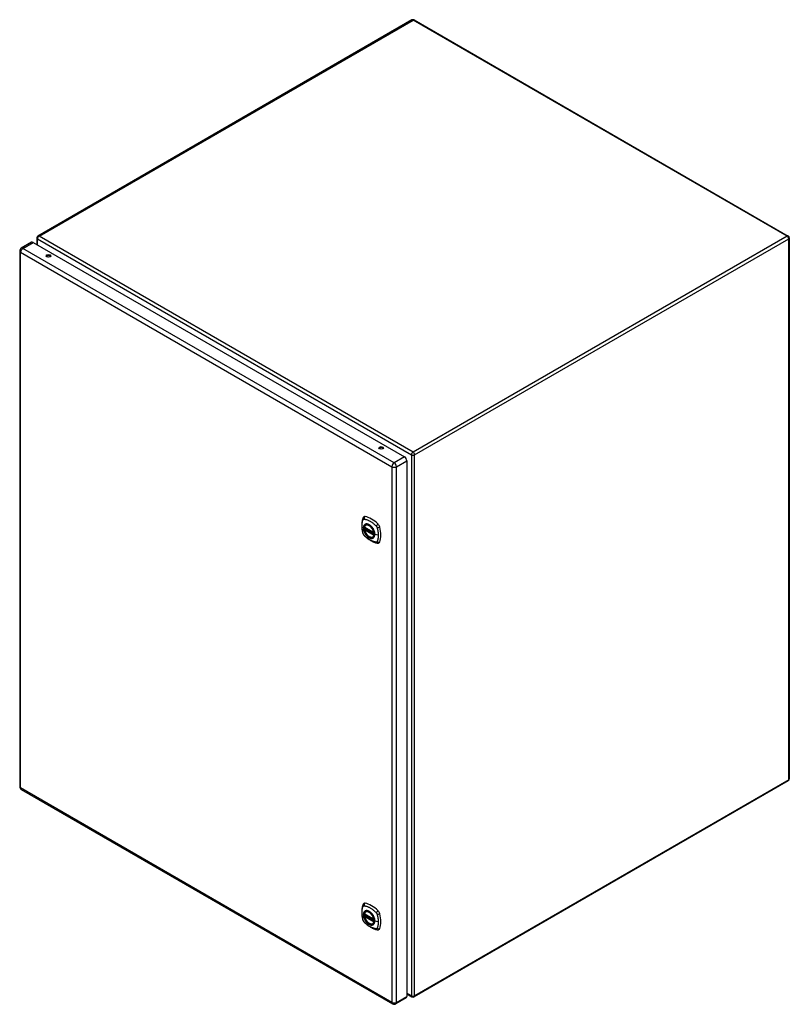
# Model space of a CAD drawing. Header units: inches. Extents: x 179 to 213.6, y 62.1 to 106.4.
import ezdxf

# ---------------------------------------------------------------- set-up
doc = ezdxf.new("R2010")
doc.units = ezdxf.units.IN
doc.header["$MEASUREMENT"] = 0
doc.layers.add('Visible Edges(ANSI)', color=7, linetype='Continuous', lineweight=25)
doc.layers.add('Visible Tangent Edges(ANSI)', color=7, linetype='Continuous', lineweight=25)

msp = doc.modelspace()

# ---------------------------------------------------------------- linework, layer by layer
at = {"layer": 'Visible Edges(ANSI)'}
for p, q in [((196.67, 106.35), (179.839, 96.633)), ((196.769, 106.35), (213.599, 96.633)), ((179.554, 96.352), (179.092, 96.085)), ((179.627, 96.345), (196.333, 86.699)), ((179.79, 96.547), (179.79, 96.251)), ((213.649, 96.547), (213.649, 72.214)), ((179.019, 95.959), (179.019, 71.863)), ((196.436, 86.521), (196.436, 62.425)), ((194.542, 83.529), (194.956, 83.29)), ((194.542, 83.433), (194.556, 83.441)), ((194.562, 83.453), (194.561, 83.456)), ((194.567, 83.467), (194.608, 83.491)), ((194.598, 83.633), (194.609, 83.639)), ((194.911, 83.091), (194.922, 83.097)), ((213.599, 72.128), (196.769, 62.411)), ((179.092, 71.736), (195.798, 62.091)), ((194.542, 66.135), (194.956, 65.896)), ((194.542, 66.04), (194.556, 66.048)), ((194.562, 66.059), (194.561, 66.062)), ((194.567, 66.074), (194.608, 66.097)), ((194.598, 66.239), (194.609, 66.245)), ((194.911, 65.697), (194.922, 65.703)), ((196.436, 62.546), (196.67, 62.411)), ((196.406, 62.358), (195.944, 62.091))]:
    msp.add_line(p, q, dxfattribs=at)
at = {"layer": 'Visible Edges(ANSI)', "flags": 128}
for points in [[(194.465, 83.942), (194.457, 83.921), (194.451, 83.901), (194.445, 83.883), (194.441, 83.864), (194.436, 83.845), (194.432, 83.826), (194.425, 83.786), (194.419, 83.745), (194.415, 83.704), (194.413, 83.661), (194.412, 83.619), (194.413, 83.575), (194.415, 83.531), (194.419, 83.487), (194.424, 83.442), (194.431, 83.396), (194.44, 83.351), (194.45, 83.305), (194.455, 83.282), (194.458, 83.27), (194.462, 83.257)], [(194.503, 83.998), (194.49, 83.985), (194.479, 83.971), (194.471, 83.956), (194.465, 83.942)], [(194.536, 83.542), (194.541, 83.557), (194.546, 83.571), (194.552, 83.584), (194.559, 83.596), (194.568, 83.607), (194.577, 83.617), (194.587, 83.625), (194.598, 83.633)], [(194.911, 83.091), (194.9, 83.085), (194.888, 83.08), (194.875, 83.077), (194.862, 83.075), (194.848, 83.075), (194.834, 83.076), (194.82, 83.078), (194.806, 83.081), (194.791, 83.086), (194.776, 83.092), (194.762, 83.099), (194.747, 83.107), (194.732, 83.116), (194.718, 83.126), (194.704, 83.137), (194.689, 83.149), (194.676, 83.162), (194.662, 83.176), (194.649, 83.191), (194.636, 83.206), (194.624, 83.222), (194.613, 83.239), (194.602, 83.256), (194.591, 83.274), (194.582, 83.292), (194.573, 83.31), (194.565, 83.328), (194.557, 83.347), (194.551, 83.365), (194.545, 83.384), (194.54, 83.403), (194.536, 83.421)], [(194.556, 83.441), (194.558, 83.443), (194.561, 83.447), (194.562, 83.45), (194.562, 83.453)], [(194.851, 83.553), (194.87, 83.53), (194.888, 83.507), (194.904, 83.482), (194.92, 83.457), (194.934, 83.431), (194.947, 83.404), (194.959, 83.377), (194.969, 83.349)], [(194.462, 83.257), (194.466, 83.243), (194.471, 83.23), (194.477, 83.217), (194.484, 83.205), (194.491, 83.193), (194.499, 83.182), (194.508, 83.171), (194.517, 83.16)], [(194.517, 83.16), (194.527, 83.15), (194.536, 83.141), (194.554, 83.125), (194.588, 83.094), (194.623, 83.064), (194.659, 83.035), (194.695, 83.008), (194.732, 82.983), (194.769, 82.959), (194.806, 82.936), (194.843, 82.915), (194.881, 82.896), (194.919, 82.879), (194.957, 82.864), (194.996, 82.85), (195.034, 82.838), (195.072, 82.828), (195.091, 82.824), (195.101, 82.822), (195.113, 82.82)], [(195.113, 82.82), (195.128, 82.819), (195.145, 82.818), (195.162, 82.821), (195.18, 82.825)], [(194.465, 66.548), (194.457, 66.527), (194.451, 66.507), (194.445, 66.489), (194.441, 66.47), (194.436, 66.452), (194.432, 66.432), (194.425, 66.392), (194.419, 66.351), (194.415, 66.31), (194.413, 66.268), (194.412, 66.225), (194.413, 66.181), (194.415, 66.137), (194.419, 66.093), (194.424, 66.048), (194.431, 66.003), (194.44, 65.957), (194.45, 65.911), (194.455, 65.888), (194.458, 65.877), (194.462, 65.863)], [(194.503, 66.605), (194.49, 66.591), (194.479, 66.577), (194.471, 66.563), (194.465, 66.548)], [(194.536, 66.148), (194.541, 66.163), (194.546, 66.177), (194.552, 66.19), (194.559, 66.202), (194.568, 66.213), (194.577, 66.223), (194.587, 66.232), (194.598, 66.239)], [(194.911, 65.697), (194.9, 65.691), (194.888, 65.687), (194.875, 65.683), (194.862, 65.682), (194.848, 65.681), (194.834, 65.682), (194.82, 65.684), (194.806, 65.687), (194.791, 65.692), (194.776, 65.698), (194.762, 65.705), (194.747, 65.713), (194.732, 65.722), (194.718, 65.732), (194.704, 65.743), (194.689, 65.756), (194.676, 65.769), (194.662, 65.782), (194.649, 65.797), (194.636, 65.813), (194.624, 65.829), (194.613, 65.845), (194.602, 65.862), (194.591, 65.88), (194.582, 65.898), (194.573, 65.916), (194.565, 65.934), (194.557, 65.953), (194.551, 65.972), (194.545, 65.99), (194.54, 66.009), (194.536, 66.027)], [(194.556, 66.048), (194.558, 66.05), (194.561, 66.053), (194.562, 66.056), (194.562, 66.059)], [(194.851, 66.159), (194.87, 66.137), (194.888, 66.113), (194.904, 66.089), (194.92, 66.063), (194.934, 66.037), (194.947, 66.01), (194.959, 65.983), (194.969, 65.956)], [(194.462, 65.863), (194.466, 65.849), (194.471, 65.836), (194.477, 65.823), (194.484, 65.811), (194.491, 65.799), (194.499, 65.788), (194.508, 65.777), (194.517, 65.766)], [(194.517, 65.766), (194.527, 65.756), (194.536, 65.747), (194.554, 65.731), (194.588, 65.7), (194.623, 65.67), (194.659, 65.642), (194.695, 65.615), (194.732, 65.589), (194.769, 65.565), (194.806, 65.542), (194.843, 65.522), (194.881, 65.503), (194.919, 65.485), (194.957, 65.47), (194.996, 65.456), (195.034, 65.444), (195.072, 65.435), (195.091, 65.43), (195.101, 65.428), (195.113, 65.426)], [(195.113, 65.426), (195.128, 65.425), (195.145, 65.425), (195.162, 65.427), (195.18, 65.431)]]:
    msp.add_lwpolyline(points, dxfattribs=at)
at = {"layer": 'Visible Edges(ANSI)'}
for centre, radius, start, end in [((196.719, 106.264), 0.099, 60, 120), ((179.889, 96.547), 0.099, 120, 180), ((213.55, 96.547), 0.099, 0, 60), ((179.165, 95.959), 0.146, 120, 180), ((194.548, 83.539), 0.0118, 166.5554, 240), ((194.548, 83.423), 0.0118, 120, 190.611), ((194.573, 83.457), 0.0118, 120, 187.8283), ((194.962, 83.3), 0.0118, 240, 282.6344), ((213.55, 72.214), 0.099, 300, 0), ((179.165, 71.863), 0.146, 180, 240), ((194.548, 66.145), 0.0118, 166.5554, 240), ((194.548, 66.029), 0.0118, 120, 190.611), ((194.573, 66.063), 0.0118, 120, 187.8283), ((194.962, 65.906), 0.0118, 240, 282.6344), ((195.871, 62.218), 0.146, 240, 300), ((196.719, 62.497), 0.099, 240, 300)]:
    msp.add_arc(centre, radius, start, end, dxfattribs=at)
for centre, major_axis, start_param, end_param in [((179.627, 96.226), (-0.073, 0.126), 5.497787, 6.283185), ((180.319, 95.698), (0.102, 0), 0.378178, 2.763414), ((195.287, 87.056), (0.102, 0), 0.378178, 2.763414), ((196.333, 86.58), (0.073, -0.126), 0.785398, 2.356194), ((194.602, 83.853), (-0.089, 0.153), 5.825423, 6.408181), ((194.853, 82.856), (-0.64, 1.108), 5.170151, 5.825423), ((194.748, 83.358), (0.157, -0.273), 2.363977, 7.060801), ((195.103, 83.563), (0.089, -0.153), 1.113034, 2.028558), ((194.365, 83.699), (-0.64, 1.108), 3.599355, 4.254627), ((195.103, 82.984), (0.089, -0.153), 6.158189, 6.740947), ((194.602, 66.459), (-0.089, 0.153), 5.825423, 6.408181), ((194.853, 65.462), (-0.64, 1.108), 5.170151, 5.825423), ((194.748, 65.964), (0.157, -0.273), 2.363977, 7.060801), ((195.103, 66.169), (0.089, -0.153), 1.113034, 2.028558), ((194.365, 66.306), (-0.64, 1.108), 3.599355, 4.254627), ((195.103, 65.59), (0.089, -0.153), 6.158189, 6.740947), ((196.333, 62.485), (0.073, -0.126), 0, 0.785398)]:
    msp.add_ellipse(centre, major_axis=major_axis, ratio=0.57735, start_param=start_param, end_param=end_param, dxfattribs=at)
for centre, major_axis in [((180.319, 95.741), (0.102, 0)), ((195.287, 87.099), (0.102, 0)), ((194.744, 83.356), (-0.16, 0.277)), ((194.744, 65.962), (-0.16, 0.277))]:
    msp.add_ellipse(centre, major_axis=major_axis, ratio=0.57735, dxfattribs=at)
at = {"layer": 'Visible Tangent Edges(ANSI)'}
for p, q in [((179.889, 96.628), (196.719, 106.345)), ((213.55, 96.628), (196.719, 106.345)), ((196.719, 86.911), (179.889, 96.628)), ((213.55, 96.628), (196.719, 86.911)), ((179.165, 96.078), (179.627, 96.345)), ((179.819, 96.507), (196.649, 86.79)), ((179.819, 96.234), (179.819, 96.507)), ((196.789, 86.79), (213.62, 96.507)), ((213.62, 72.174), (213.62, 96.507)), ((179.061, 95.899), (195.767, 86.254)), ((179.061, 71.803), (179.061, 95.899)), ((195.871, 86.432), (179.165, 96.078)), ((180.3, 95.683), (180.291, 95.689)), ((180.291, 95.689), (180.291, 95.685)), ((195.268, 87.042), (195.197, 87.083)), ((196.333, 86.699), (195.871, 86.432)), ((195.974, 86.254), (196.436, 86.521)), ((196.649, 86.79), (196.649, 62.457)), ((196.789, 62.457), (196.789, 86.79)), ((195.767, 86.254), (195.767, 62.158)), ((195.974, 62.158), (195.974, 86.254)), ((194.954, 83.295), (194.54, 83.534)), ((194.54, 83.418), (194.954, 83.179)), ((194.548, 83.433), (194.559, 83.439)), ((194.962, 83.194), (194.548, 83.433)), ((194.559, 83.439), (194.969, 83.203)), ((194.97, 83.22), (194.568, 83.452)), ((194.573, 83.467), (194.611, 83.489)), ((194.97, 83.237), (194.573, 83.467)), ((194.969, 83.198), (194.962, 83.194)), ((195.153, 83.169), (194.996, 83.209)), ((195.767, 62.158), (179.061, 71.803)), ((213.62, 72.174), (196.789, 62.457)), ((194.954, 65.902), (194.54, 66.141)), ((194.54, 66.025), (194.954, 65.786)), ((194.548, 66.039), (194.559, 66.046)), ((194.962, 65.8), (194.548, 66.039)), ((194.559, 66.046), (194.969, 65.809)), ((194.97, 65.826), (194.568, 66.058)), ((194.573, 66.073), (194.611, 66.095)), ((194.97, 65.844), (194.573, 66.073)), ((194.969, 65.804), (194.962, 65.8)), ((195.153, 65.776), (194.996, 65.815)), ((196.649, 62.457), (196.436, 62.579)), ((195.974, 62.158), (196.436, 62.425))]:
    msp.add_line(p, q, dxfattribs=at)
at = {"layer": 'Visible Tangent Edges(ANSI)', "flags": 128}
for points in [[(180.295, 95.684), (180.295, 95.684), (180.294, 95.684), (180.294, 95.685), (180.294, 95.685), (180.294, 95.685), (180.294, 95.685), (180.294, 95.685), (180.294, 95.686), (180.293, 95.686), (180.293, 95.686), (180.293, 95.686), (180.293, 95.686), (180.293, 95.687), (180.293, 95.687), (180.292, 95.687), (180.292, 95.687), (180.292, 95.687), (180.292, 95.687), (180.292, 95.688), (180.292, 95.688), (180.291, 95.688), (180.291, 95.688), (180.291, 95.688), (180.291, 95.689)], [(180.291, 95.689), (180.291, 95.688), (180.291, 95.688), (180.291, 95.688), (180.291, 95.688), (180.291, 95.688), (180.291, 95.688), (180.291, 95.687), (180.291, 95.687), (180.292, 95.687), (180.292, 95.687), (180.292, 95.687), (180.292, 95.687), (180.292, 95.686), (180.292, 95.686), (180.292, 95.686), (180.292, 95.686), (180.292, 95.686), (180.292, 95.686), (180.292, 95.685), (180.292, 95.685), (180.292, 95.685), (180.292, 95.685), (180.292, 95.685), (180.292, 95.684)], [(194.475, 83.242), (194.465, 83.275), (194.458, 83.305), (194.451, 83.334), (194.445, 83.364), (194.44, 83.393), (194.435, 83.422), (194.431, 83.451), (194.428, 83.48), (194.425, 83.508), (194.423, 83.536), (194.422, 83.564), (194.422, 83.591), (194.422, 83.618), (194.423, 83.644), (194.425, 83.67), (194.428, 83.695), (194.431, 83.72), (194.435, 83.744), (194.44, 83.767), (194.445, 83.79), (194.451, 83.812), (194.458, 83.834), (194.465, 83.855), (194.475, 83.877)], [(194.475, 83.877), (194.476, 83.878), (194.477, 83.88), (194.478, 83.882), (194.479, 83.883), (194.481, 83.885), (194.482, 83.886), (194.483, 83.887), (194.484, 83.888), (194.486, 83.89), (194.487, 83.891), (194.489, 83.892), (194.49, 83.893), (194.492, 83.894), (194.493, 83.894), (194.495, 83.895), (194.497, 83.896), (194.498, 83.896), (194.5, 83.897), (194.502, 83.897), (194.504, 83.897), (194.506, 83.897), (194.508, 83.898), (194.509, 83.898), (194.511, 83.898)], [(194.511, 83.898), (194.535, 83.895), (194.557, 83.891), (194.58, 83.886), (194.602, 83.881), (194.625, 83.874), (194.648, 83.866), (194.671, 83.858), (194.694, 83.849), (194.717, 83.839), (194.74, 83.827), (194.764, 83.815), (194.787, 83.802), (194.81, 83.788), (194.834, 83.773), (194.857, 83.758), (194.88, 83.741), (194.903, 83.724), (194.926, 83.706), (194.948, 83.687), (194.971, 83.668), (194.993, 83.647), (195.015, 83.627), (195.037, 83.605), (195.061, 83.58)], [(194.549, 83.653), (194.54, 83.645), (194.532, 83.636), (194.524, 83.626), (194.517, 83.615), (194.511, 83.603), (194.506, 83.591), (194.501, 83.577), (194.498, 83.563), (194.495, 83.549), (194.493, 83.533), (194.491, 83.517), (194.491, 83.501), (194.491, 83.484), (194.493, 83.466), (194.495, 83.448), (194.498, 83.43), (194.501, 83.412), (194.506, 83.393), (194.511, 83.374), (194.517, 83.355), (194.524, 83.337), (194.532, 83.318), (194.54, 83.299), (194.549, 83.281)], [(194.993, 83.212), (194.987, 83.153), (194.97, 83.105), (194.943, 83.067), (194.906, 83.043), (194.862, 83.034), (194.813, 83.039), (194.76, 83.059), (194.707, 83.092), (194.655, 83.138), (194.607, 83.193), (194.566, 83.256), (194.533, 83.323), (194.51, 83.392), (194.497, 83.46), (194.496, 83.522), (194.506, 83.577), (194.527, 83.622), (194.557, 83.654), (194.597, 83.672), (194.643, 83.676), (194.694, 83.666), (194.748, 83.641), (194.801, 83.602), (194.851, 83.553)], [(194.582, 83.672), (194.581, 83.671), (194.579, 83.671), (194.578, 83.67), (194.576, 83.67), (194.575, 83.669), (194.573, 83.668), (194.572, 83.667), (194.57, 83.667), (194.569, 83.666), (194.568, 83.665), (194.566, 83.664), (194.565, 83.664), (194.563, 83.663), (194.562, 83.662), (194.561, 83.661), (194.559, 83.66), (194.558, 83.659), (194.557, 83.659), (194.555, 83.658), (194.554, 83.657), (194.553, 83.656), (194.551, 83.655), (194.55, 83.654), (194.549, 83.653)], [(194.549, 83.281), (194.55, 83.279), (194.551, 83.276), (194.553, 83.274), (194.554, 83.271), (194.555, 83.269), (194.557, 83.266), (194.558, 83.264), (194.559, 83.262), (194.561, 83.259), (194.562, 83.257), (194.563, 83.254), (194.565, 83.252), (194.566, 83.25), (194.568, 83.247), (194.569, 83.245), (194.57, 83.242), (194.572, 83.24), (194.573, 83.238), (194.575, 83.235), (194.576, 83.233), (194.578, 83.231), (194.579, 83.228), (194.581, 83.226), (194.582, 83.224)], [(194.556, 83.441), (194.556, 83.441), (194.556, 83.441), (194.556, 83.441), (194.556, 83.441), (194.556, 83.441), (194.556, 83.441), (194.556, 83.441), (194.556, 83.441), (194.556, 83.441), (194.556, 83.441), (194.556, 83.441), (194.556, 83.441), (194.556, 83.441), (194.556, 83.441), (194.556, 83.441), (194.556, 83.441), (194.556, 83.441), (194.556, 83.441), (194.556, 83.441), (194.556, 83.441), (194.556, 83.441), (194.556, 83.441), (194.556, 83.441), (194.556, 83.441)], [(194.556, 83.441), (194.556, 83.441), (194.556, 83.441), (194.556, 83.441), (194.556, 83.441), (194.556, 83.441), (194.556, 83.441), (194.556, 83.441), (194.556, 83.441), (194.556, 83.441), (194.556, 83.441), (194.556, 83.441), (194.556, 83.441), (194.556, 83.441), (194.556, 83.441), (194.556, 83.441), (194.557, 83.441), (194.557, 83.441), (194.557, 83.44), (194.557, 83.44), (194.557, 83.44), (194.557, 83.44), (194.557, 83.44), (194.558, 83.44), (194.558, 83.44)], [(194.558, 83.44), (194.558, 83.44), (194.558, 83.44), (194.558, 83.44), (194.558, 83.44), (194.558, 83.44), (194.558, 83.44), (194.558, 83.44), (194.558, 83.44), (194.558, 83.44), (194.558, 83.44), (194.559, 83.44), (194.559, 83.44), (194.559, 83.44), (194.559, 83.44), (194.559, 83.44), (194.559, 83.44), (194.559, 83.44), (194.559, 83.44), (194.559, 83.44), (194.559, 83.44), (194.559, 83.44), (194.559, 83.44), (194.559, 83.439), (194.559, 83.439)], [(194.562, 83.454), (194.562, 83.454), (194.562, 83.454), (194.562, 83.454), (194.562, 83.454), (194.562, 83.454), (194.562, 83.454), (194.562, 83.454), (194.562, 83.454), (194.562, 83.454), (194.562, 83.454), (194.562, 83.454), (194.562, 83.454), (194.562, 83.454), (194.562, 83.454), (194.562, 83.454), (194.562, 83.454), (194.562, 83.454), (194.562, 83.453), (194.562, 83.453), (194.562, 83.453), (194.562, 83.453), (194.562, 83.453), (194.562, 83.453), (194.562, 83.453)], [(194.565, 83.454), (194.564, 83.454), (194.564, 83.454), (194.564, 83.454), (194.564, 83.454), (194.564, 83.454), (194.564, 83.454), (194.563, 83.454), (194.563, 83.454), (194.563, 83.454), (194.563, 83.454), (194.563, 83.454), (194.563, 83.454), (194.563, 83.454), (194.562, 83.454), (194.562, 83.454), (194.562, 83.454), (194.562, 83.454), (194.562, 83.454), (194.562, 83.454), (194.562, 83.454), (194.562, 83.454), (194.562, 83.454), (194.562, 83.454), (194.562, 83.454)], [(194.568, 83.452), (194.567, 83.452), (194.567, 83.452), (194.567, 83.452), (194.567, 83.453), (194.567, 83.453), (194.567, 83.453), (194.567, 83.453), (194.567, 83.453), (194.566, 83.453), (194.566, 83.453), (194.566, 83.453), (194.566, 83.453), (194.566, 83.453), (194.566, 83.453), (194.566, 83.453), (194.566, 83.453), (194.566, 83.453), (194.565, 83.453), (194.565, 83.454), (194.565, 83.454), (194.565, 83.454), (194.565, 83.454), (194.565, 83.454), (194.565, 83.454)], [(194.904, 83.486), (194.893, 83.503), (194.881, 83.52), (194.868, 83.535), (194.855, 83.551), (194.842, 83.566), (194.829, 83.58), (194.815, 83.593), (194.801, 83.605), (194.787, 83.617), (194.772, 83.628), (194.758, 83.638), (194.743, 83.646), (194.729, 83.654), (194.714, 83.661), (194.7, 83.667), (194.685, 83.672), (194.671, 83.676), (194.658, 83.678), (194.644, 83.68), (194.631, 83.681), (194.618, 83.68), (194.606, 83.678), (194.594, 83.676), (194.582, 83.672)], [(194.937, 83.429), (194.936, 83.431), (194.935, 83.433), (194.933, 83.436), (194.932, 83.438), (194.931, 83.441), (194.93, 83.443), (194.928, 83.446), (194.927, 83.448), (194.925, 83.451), (194.924, 83.453), (194.923, 83.455), (194.921, 83.458), (194.92, 83.46), (194.919, 83.463), (194.917, 83.465), (194.916, 83.467), (194.914, 83.47), (194.913, 83.472), (194.911, 83.474), (194.91, 83.477), (194.908, 83.479), (194.907, 83.482), (194.905, 83.484), (194.904, 83.486)], [(194.996, 83.209), (194.996, 83.218), (194.995, 83.226), (194.995, 83.235), (194.994, 83.244), (194.993, 83.253), (194.992, 83.262), (194.99, 83.271), (194.989, 83.28), (194.987, 83.289), (194.985, 83.298), (194.983, 83.307), (194.981, 83.317), (194.978, 83.326), (194.975, 83.335), (194.972, 83.345), (194.969, 83.354), (194.966, 83.364), (194.962, 83.373), (194.958, 83.382), (194.955, 83.392), (194.95, 83.401), (194.946, 83.41), (194.942, 83.419), (194.937, 83.429)], [(194.969, 83.349), (194.97, 83.343), (194.972, 83.337), (194.974, 83.332), (194.976, 83.326), (194.977, 83.32), (194.979, 83.314), (194.981, 83.308), (194.982, 83.302), (194.983, 83.296), (194.984, 83.29), (194.986, 83.284), (194.987, 83.279), (194.988, 83.273), (194.989, 83.267), (194.989, 83.261), (194.99, 83.256), (194.991, 83.25), (194.991, 83.244), (194.992, 83.239), (194.992, 83.233), (194.992, 83.228), (194.993, 83.222), (194.993, 83.217), (194.993, 83.212)], [(195.061, 83.58), (195.062, 83.579), (195.063, 83.578), (195.064, 83.577), (195.065, 83.576), (195.066, 83.575), (195.067, 83.573), (195.068, 83.572), (195.069, 83.571), (195.07, 83.57), (195.071, 83.569), (195.071, 83.567), (195.072, 83.566), (195.073, 83.565), (195.074, 83.564), (195.075, 83.562), (195.076, 83.561), (195.077, 83.56), (195.078, 83.559), (195.078, 83.557), (195.079, 83.556), (195.08, 83.555), (195.081, 83.553), (195.082, 83.552), (195.082, 83.551)], [(195.082, 83.551), (195.083, 83.549), (195.084, 83.548), (195.085, 83.547), (195.085, 83.545), (195.086, 83.544), (195.087, 83.543), (195.087, 83.541), (195.088, 83.54), (195.089, 83.539), (195.089, 83.537), (195.09, 83.536), (195.091, 83.534), (195.091, 83.533), (195.092, 83.532), (195.093, 83.53), (195.093, 83.529), (195.094, 83.527), (195.094, 83.526), (195.095, 83.525), (195.095, 83.523), (195.096, 83.522), (195.096, 83.52), (195.097, 83.519), (195.097, 83.517)], [(195.097, 83.517), (195.103, 83.499), (195.107, 83.484), (195.111, 83.47), (195.115, 83.455), (195.118, 83.44), (195.122, 83.425), (195.125, 83.411), (195.128, 83.396), (195.131, 83.381), (195.133, 83.367), (195.136, 83.352), (195.138, 83.338), (195.141, 83.323), (195.143, 83.309), (195.145, 83.295), (195.146, 83.28), (195.148, 83.266), (195.149, 83.252), (195.15, 83.238), (195.151, 83.224), (195.152, 83.21), (195.152, 83.197), (195.152, 83.183), (195.153, 83.169)], [(194.511, 83.179), (194.509, 83.181), (194.508, 83.184), (194.506, 83.186), (194.504, 83.188), (194.502, 83.191), (194.5, 83.193), (194.498, 83.196), (194.497, 83.198), (194.495, 83.201), (194.493, 83.204), (194.492, 83.206), (194.49, 83.209), (194.489, 83.211), (194.487, 83.214), (194.486, 83.217), (194.484, 83.22), (194.483, 83.222), (194.482, 83.225), (194.481, 83.228), (194.479, 83.231), (194.478, 83.234), (194.477, 83.236), (194.476, 83.239), (194.475, 83.242)], [(195.061, 82.862), (195.037, 82.864), (195.015, 82.869), (194.993, 82.874), (194.971, 82.879), (194.948, 82.886), (194.926, 82.894), (194.903, 82.902), (194.88, 82.912), (194.857, 82.922), (194.834, 82.933), (194.81, 82.946), (194.787, 82.959), (194.764, 82.973), (194.74, 82.987), (194.717, 83.003), (194.694, 83.019), (194.671, 83.037), (194.648, 83.054), (194.625, 83.073), (194.602, 83.092), (194.58, 83.112), (194.557, 83.133), (194.535, 83.154), (194.511, 83.179)], [(194.582, 83.224), (194.594, 83.207), (194.606, 83.19), (194.618, 83.174), (194.631, 83.159), (194.644, 83.144), (194.658, 83.13), (194.672, 83.117), (194.686, 83.105), (194.7, 83.093), (194.714, 83.082), (194.729, 83.073), (194.743, 83.064), (194.758, 83.056), (194.772, 83.049), (194.787, 83.043), (194.801, 83.038), (194.815, 83.034), (194.829, 83.031), (194.842, 83.03), (194.856, 83.029), (194.868, 83.03), (194.881, 83.031), (194.893, 83.034), (194.904, 83.038)], [(194.904, 83.038), (194.905, 83.038), (194.907, 83.039), (194.908, 83.04), (194.91, 83.04), (194.911, 83.041), (194.913, 83.042), (194.914, 83.042), (194.916, 83.043), (194.917, 83.044), (194.919, 83.044), (194.92, 83.045), (194.921, 83.046), (194.923, 83.047), (194.924, 83.048), (194.925, 83.048), (194.927, 83.049), (194.928, 83.05), (194.929, 83.051), (194.931, 83.052), (194.932, 83.053), (194.933, 83.054), (194.935, 83.055), (194.936, 83.056), (194.937, 83.057)], [(194.937, 83.057), (194.942, 83.061), (194.946, 83.065), (194.951, 83.069), (194.955, 83.074), (194.959, 83.079), (194.962, 83.084), (194.966, 83.089), (194.969, 83.095), (194.972, 83.101), (194.975, 83.107), (194.978, 83.113), (194.981, 83.119), (194.983, 83.126), (194.985, 83.132), (194.987, 83.139), (194.989, 83.147), (194.991, 83.154), (194.992, 83.161), (194.993, 83.169), (194.994, 83.177), (194.995, 83.185), (194.995, 83.193), (194.996, 83.201), (194.996, 83.209)], [(195.097, 82.883), (195.096, 82.881), (195.095, 82.88), (195.094, 82.878), (195.093, 82.876), (195.092, 82.875), (195.091, 82.874), (195.09, 82.872), (195.088, 82.871), (195.087, 82.87), (195.085, 82.869), (195.084, 82.868), (195.082, 82.867), (195.081, 82.866), (195.079, 82.865), (195.078, 82.865), (195.076, 82.864), (195.074, 82.863), (195.072, 82.863), (195.071, 82.863), (195.069, 82.862), (195.067, 82.862), (195.065, 82.862), (195.063, 82.862), (195.061, 82.862)], [(195.153, 83.169), (195.152, 83.156), (195.152, 83.143), (195.152, 83.129), (195.151, 83.116), (195.15, 83.103), (195.149, 83.091), (195.148, 83.078), (195.146, 83.065), (195.145, 83.053), (195.143, 83.041), (195.141, 83.028), (195.138, 83.016), (195.136, 83.005), (195.133, 82.993), (195.131, 82.981), (195.128, 82.97), (195.125, 82.959), (195.122, 82.948), (195.118, 82.937), (195.115, 82.926), (195.111, 82.915), (195.107, 82.905), (195.103, 82.894), (195.097, 82.883)], [(194.475, 65.848), (194.465, 65.881), (194.458, 65.911), (194.451, 65.941), (194.445, 65.97), (194.44, 65.999), (194.435, 66.029), (194.431, 66.057), (194.428, 66.086), (194.425, 66.114), (194.423, 66.142), (194.422, 66.17), (194.422, 66.197), (194.422, 66.224), (194.423, 66.25), (194.425, 66.276), (194.428, 66.301), (194.431, 66.326), (194.435, 66.35), (194.44, 66.373), (194.445, 66.396), (194.451, 66.418), (194.458, 66.44), (194.465, 66.461), (194.475, 66.483)], [(194.475, 66.483), (194.476, 66.485), (194.477, 66.486), (194.478, 66.488), (194.479, 66.489), (194.481, 66.491), (194.482, 66.492), (194.483, 66.493), (194.484, 66.495), (194.486, 66.496), (194.487, 66.497), (194.489, 66.498), (194.49, 66.499), (194.492, 66.5), (194.493, 66.5), (194.495, 66.501), (194.497, 66.502), (194.498, 66.502), (194.5, 66.503), (194.502, 66.503), (194.504, 66.503), (194.506, 66.504), (194.508, 66.504), (194.509, 66.504), (194.511, 66.504)], [(194.511, 66.504), (194.535, 66.501), (194.557, 66.497), (194.58, 66.492), (194.602, 66.487), (194.625, 66.48), (194.648, 66.473), (194.671, 66.464), (194.694, 66.455), (194.717, 66.445), (194.74, 66.434), (194.764, 66.421), (194.787, 66.408), (194.81, 66.394), (194.834, 66.38), (194.857, 66.364), (194.88, 66.347), (194.903, 66.33), (194.926, 66.312), (194.948, 66.293), (194.971, 66.274), (194.993, 66.254), (195.015, 66.233), (195.037, 66.212), (195.061, 66.186)], [(194.549, 66.259), (194.54, 66.251), (194.532, 66.242), (194.524, 66.232), (194.517, 66.221), (194.511, 66.209), (194.506, 66.197), (194.501, 66.184), (194.498, 66.17), (194.495, 66.155), (194.493, 66.139), (194.491, 66.123), (194.491, 66.107), (194.491, 66.09), (194.493, 66.072), (194.495, 66.054), (194.498, 66.036), (194.501, 66.018), (194.506, 65.999), (194.511, 65.98), (194.517, 65.962), (194.524, 65.943), (194.532, 65.924), (194.54, 65.906), (194.549, 65.887)], [(194.993, 65.818), (194.987, 65.76), (194.97, 65.711), (194.943, 65.673), (194.906, 65.649), (194.862, 65.64), (194.813, 65.645), (194.76, 65.665), (194.707, 65.699), (194.655, 65.744), (194.607, 65.799), (194.566, 65.862), (194.533, 65.929), (194.51, 65.998), (194.497, 66.066), (194.496, 66.128), (194.506, 66.183), (194.527, 66.228), (194.557, 66.26), (194.597, 66.279), (194.643, 66.283), (194.694, 66.272), (194.748, 66.247), (194.801, 66.209), (194.851, 66.159)], [(194.582, 66.278), (194.581, 66.278), (194.579, 66.277), (194.578, 66.276), (194.576, 66.276), (194.575, 66.275), (194.573, 66.274), (194.572, 66.274), (194.57, 66.273), (194.569, 66.272), (194.568, 66.271), (194.566, 66.271), (194.565, 66.27), (194.563, 66.269), (194.562, 66.268), (194.561, 66.267), (194.559, 66.267), (194.558, 66.266), (194.557, 66.265), (194.555, 66.264), (194.554, 66.263), (194.553, 66.262), (194.551, 66.261), (194.55, 66.26), (194.549, 66.259)], [(194.556, 66.048), (194.556, 66.048), (194.556, 66.048), (194.556, 66.048), (194.556, 66.048), (194.556, 66.048), (194.556, 66.048), (194.556, 66.048), (194.556, 66.048), (194.556, 66.048), (194.556, 66.048), (194.556, 66.048), (194.556, 66.048), (194.556, 66.048), (194.556, 66.048), (194.556, 66.048), (194.556, 66.048), (194.556, 66.048), (194.556, 66.048), (194.556, 66.048), (194.556, 66.048), (194.556, 66.048), (194.556, 66.048), (194.556, 66.048), (194.556, 66.048)], [(194.556, 66.048), (194.556, 66.047), (194.556, 66.047), (194.556, 66.047), (194.556, 66.047), (194.556, 66.047), (194.556, 66.047), (194.556, 66.047), (194.556, 66.047), (194.556, 66.047), (194.556, 66.047), (194.556, 66.047), (194.556, 66.047), (194.556, 66.047), (194.556, 66.047), (194.556, 66.047), (194.557, 66.047), (194.557, 66.047), (194.557, 66.047), (194.557, 66.047), (194.557, 66.047), (194.557, 66.046), (194.557, 66.046), (194.558, 66.046), (194.558, 66.046)], [(194.558, 66.046), (194.558, 66.046), (194.558, 66.046), (194.558, 66.046), (194.558, 66.046), (194.558, 66.046), (194.558, 66.046), (194.558, 66.046), (194.558, 66.046), (194.558, 66.046), (194.558, 66.046), (194.559, 66.046), (194.559, 66.046), (194.559, 66.046), (194.559, 66.046), (194.559, 66.046), (194.559, 66.046), (194.559, 66.046), (194.559, 66.046), (194.559, 66.046), (194.559, 66.046), (194.559, 66.046), (194.559, 66.046), (194.559, 66.046), (194.559, 66.046)], [(194.562, 66.061), (194.562, 66.061), (194.562, 66.061), (194.562, 66.06), (194.562, 66.06), (194.562, 66.06), (194.562, 66.06), (194.562, 66.06), (194.562, 66.06), (194.562, 66.06), (194.562, 66.06), (194.562, 66.06), (194.562, 66.06), (194.562, 66.06), (194.562, 66.06), (194.562, 66.06), (194.562, 66.06), (194.562, 66.06), (194.562, 66.06), (194.562, 66.06), (194.562, 66.059), (194.562, 66.059), (194.562, 66.059), (194.562, 66.059), (194.562, 66.059)], [(194.565, 66.06), (194.564, 66.06), (194.564, 66.06), (194.564, 66.06), (194.564, 66.06), (194.564, 66.06), (194.564, 66.06), (194.563, 66.06), (194.563, 66.06), (194.563, 66.06), (194.563, 66.06), (194.563, 66.061), (194.563, 66.061), (194.563, 66.061), (194.562, 66.061), (194.562, 66.061), (194.562, 66.061), (194.562, 66.061), (194.562, 66.061), (194.562, 66.061), (194.562, 66.061), (194.562, 66.061), (194.562, 66.061), (194.562, 66.061), (194.562, 66.061)], [(194.568, 66.058), (194.567, 66.059), (194.567, 66.059), (194.567, 66.059), (194.567, 66.059), (194.567, 66.059), (194.567, 66.059), (194.567, 66.059), (194.567, 66.059), (194.566, 66.059), (194.566, 66.059), (194.566, 66.059), (194.566, 66.059), (194.566, 66.059), (194.566, 66.059), (194.566, 66.059), (194.566, 66.06), (194.566, 66.06), (194.565, 66.06), (194.565, 66.06), (194.565, 66.06), (194.565, 66.06), (194.565, 66.06), (194.565, 66.06), (194.565, 66.06)], [(194.904, 66.092), (194.893, 66.109), (194.881, 66.126), (194.868, 66.142), (194.855, 66.157), (194.842, 66.172), (194.829, 66.186), (194.815, 66.199), (194.801, 66.211), (194.787, 66.223), (194.772, 66.234), (194.758, 66.244), (194.743, 66.253), (194.729, 66.261), (194.714, 66.267), (194.7, 66.273), (194.685, 66.278), (194.671, 66.282), (194.658, 66.285), (194.644, 66.286), (194.631, 66.287), (194.618, 66.286), (194.606, 66.285), (194.594, 66.282), (194.582, 66.278)], [(194.937, 66.035), (194.936, 66.037), (194.935, 66.04), (194.933, 66.042), (194.932, 66.045), (194.931, 66.047), (194.93, 66.049), (194.928, 66.052), (194.927, 66.054), (194.925, 66.057), (194.924, 66.059), (194.923, 66.062), (194.921, 66.064), (194.92, 66.066), (194.919, 66.069), (194.917, 66.071), (194.916, 66.074), (194.914, 66.076), (194.913, 66.078), (194.911, 66.081), (194.91, 66.083), (194.908, 66.085), (194.907, 66.088), (194.905, 66.09), (194.904, 66.092)], [(194.996, 65.815), (194.996, 65.824), (194.995, 65.832), (194.995, 65.841), (194.994, 65.85), (194.993, 65.859), (194.992, 65.868), (194.99, 65.877), (194.989, 65.886), (194.987, 65.895), (194.985, 65.904), (194.983, 65.914), (194.981, 65.923), (194.978, 65.932), (194.975, 65.942), (194.972, 65.951), (194.969, 65.96), (194.966, 65.97), (194.962, 65.979), (194.958, 65.989), (194.955, 65.998), (194.95, 66.007), (194.946, 66.016), (194.942, 66.026), (194.937, 66.035)], [(195.061, 66.186), (195.062, 66.185), (195.063, 66.184), (195.064, 66.183), (195.065, 66.182), (195.066, 66.181), (195.067, 66.18), (195.068, 66.178), (195.069, 66.177), (195.07, 66.176), (195.071, 66.175), (195.071, 66.174), (195.072, 66.172), (195.073, 66.171), (195.074, 66.17), (195.075, 66.169), (195.076, 66.167), (195.077, 66.166), (195.078, 66.165), (195.078, 66.164), (195.079, 66.162), (195.08, 66.161), (195.081, 66.16), (195.082, 66.158), (195.082, 66.157)], [(195.082, 66.157), (195.083, 66.156), (195.084, 66.154), (195.085, 66.153), (195.085, 66.152), (195.086, 66.15), (195.087, 66.149), (195.087, 66.147), (195.088, 66.146), (195.089, 66.145), (195.089, 66.143), (195.09, 66.142), (195.091, 66.141), (195.091, 66.139), (195.092, 66.138), (195.093, 66.136), (195.093, 66.135), (195.094, 66.134), (195.094, 66.132), (195.095, 66.131), (195.095, 66.129), (195.096, 66.128), (195.096, 66.126), (195.097, 66.125), (195.097, 66.124)], [(195.097, 66.124), (195.103, 66.105), (195.107, 66.091), (195.111, 66.076), (195.115, 66.061), (195.118, 66.046), (195.122, 66.032), (195.125, 66.017), (195.128, 66.002), (195.131, 65.987), (195.133, 65.973), (195.136, 65.958), (195.138, 65.944), (195.141, 65.929), (195.143, 65.915), (195.145, 65.901), (195.146, 65.887), (195.148, 65.872), (195.149, 65.858), (195.15, 65.844), (195.151, 65.83), (195.152, 65.817), (195.152, 65.803), (195.152, 65.789), (195.153, 65.776)], [(194.511, 65.785), (194.509, 65.788), (194.508, 65.79), (194.506, 65.792), (194.504, 65.795), (194.502, 65.797), (194.5, 65.8), (194.498, 65.802), (194.497, 65.805), (194.495, 65.807), (194.493, 65.81), (194.492, 65.812), (194.49, 65.815), (194.489, 65.818), (194.487, 65.82), (194.486, 65.823), (194.484, 65.826), (194.483, 65.829), (194.482, 65.831), (194.481, 65.834), (194.479, 65.837), (194.478, 65.84), (194.477, 65.843), (194.476, 65.845), (194.475, 65.848)], [(195.061, 65.468), (195.037, 65.471), (195.015, 65.475), (194.993, 65.48), (194.971, 65.486), (194.948, 65.492), (194.926, 65.5), (194.903, 65.509), (194.88, 65.518), (194.857, 65.528), (194.834, 65.54), (194.81, 65.552), (194.787, 65.565), (194.764, 65.579), (194.74, 65.594), (194.717, 65.609), (194.694, 65.626), (194.671, 65.643), (194.648, 65.661), (194.625, 65.679), (194.602, 65.699), (194.58, 65.719), (194.557, 65.739), (194.535, 65.76), (194.511, 65.785)], [(194.549, 65.887), (194.55, 65.885), (194.551, 65.882), (194.553, 65.88), (194.554, 65.878), (194.555, 65.875), (194.557, 65.873), (194.558, 65.87), (194.559, 65.868), (194.561, 65.865), (194.562, 65.863), (194.563, 65.86), (194.565, 65.858), (194.566, 65.856), (194.568, 65.853), (194.569, 65.851), (194.57, 65.849), (194.572, 65.846), (194.573, 65.844), (194.575, 65.841), (194.576, 65.839), (194.578, 65.837), (194.579, 65.834), (194.581, 65.832), (194.582, 65.83)], [(194.582, 65.83), (194.594, 65.813), (194.606, 65.796), (194.618, 65.78), (194.631, 65.765), (194.644, 65.75), (194.658, 65.736), (194.672, 65.723), (194.686, 65.711), (194.7, 65.699), (194.714, 65.689), (194.729, 65.679), (194.743, 65.67), (194.758, 65.662), (194.772, 65.655), (194.787, 65.649), (194.801, 65.644), (194.815, 65.64), (194.829, 65.638), (194.842, 65.636), (194.856, 65.635), (194.868, 65.636), (194.881, 65.638), (194.893, 65.64), (194.904, 65.644)], [(194.904, 65.644), (194.905, 65.644), (194.907, 65.645), (194.908, 65.646), (194.91, 65.646), (194.911, 65.647), (194.913, 65.648), (194.914, 65.648), (194.916, 65.649), (194.917, 65.65), (194.919, 65.651), (194.92, 65.651), (194.921, 65.652), (194.923, 65.653), (194.924, 65.654), (194.925, 65.655), (194.927, 65.656), (194.928, 65.656), (194.929, 65.657), (194.931, 65.658), (194.932, 65.659), (194.933, 65.66), (194.935, 65.661), (194.936, 65.662), (194.937, 65.663)], [(194.937, 65.663), (194.942, 65.667), (194.946, 65.671), (194.951, 65.676), (194.955, 65.68), (194.959, 65.685), (194.962, 65.69), (194.966, 65.696), (194.969, 65.701), (194.972, 65.707), (194.975, 65.713), (194.978, 65.719), (194.981, 65.725), (194.983, 65.732), (194.985, 65.739), (194.987, 65.746), (194.989, 65.753), (194.991, 65.76), (194.992, 65.768), (194.993, 65.775), (194.994, 65.783), (194.995, 65.791), (194.995, 65.799), (194.996, 65.807), (194.996, 65.815)], [(194.969, 65.956), (194.97, 65.95), (194.972, 65.944), (194.974, 65.938), (194.976, 65.932), (194.977, 65.926), (194.979, 65.92), (194.981, 65.914), (194.982, 65.908), (194.983, 65.902), (194.984, 65.896), (194.986, 65.891), (194.987, 65.885), (194.988, 65.879), (194.989, 65.873), (194.989, 65.868), (194.99, 65.862), (194.991, 65.856), (194.991, 65.851), (194.992, 65.845), (194.992, 65.839), (194.992, 65.834), (194.993, 65.828), (194.993, 65.823), (194.993, 65.818)], [(195.153, 65.776), (195.152, 65.762), (195.152, 65.749), (195.152, 65.736), (195.151, 65.723), (195.15, 65.71), (195.149, 65.697), (195.148, 65.684), (195.146, 65.672), (195.145, 65.659), (195.143, 65.647), (195.141, 65.635), (195.138, 65.623), (195.136, 65.611), (195.133, 65.599), (195.131, 65.587), (195.128, 65.576), (195.125, 65.565), (195.122, 65.554), (195.118, 65.543), (195.115, 65.532), (195.111, 65.521), (195.107, 65.511), (195.103, 65.501), (195.097, 65.489)], [(195.097, 65.489), (195.096, 65.487), (195.095, 65.486), (195.094, 65.484), (195.093, 65.483), (195.092, 65.481), (195.091, 65.48), (195.09, 65.479), (195.088, 65.477), (195.087, 65.476), (195.085, 65.475), (195.084, 65.474), (195.082, 65.473), (195.081, 65.472), (195.079, 65.472), (195.078, 65.471), (195.076, 65.47), (195.074, 65.47), (195.072, 65.469), (195.071, 65.469), (195.069, 65.468), (195.067, 65.468), (195.065, 65.468), (195.063, 65.468), (195.061, 65.468)]]:
    msp.add_lwpolyline(points, dxfattribs=at)
at = {"layer": 'Visible Tangent Edges(ANSI)'}
for centre, major_axis, ratio, start_param, end_param in [((196.719, 106.264), (-0.0495, 0.0857), 0.57735, 5.497787, 6.283185), ((196.719, 106.264), (0.0495, 0.0857), 0.57735, 0, 0.785398), ((179.889, 96.547), (0.0495, 0.0857), 0.57735, 0.785398, 2.356194), ((179.889, 96.547), (-0.0495, 0.0857), 0.57735, 5.497787, 6.283185), ((213.55, 96.547), (0.0495, 0.0857), 0.57735, 0, 0.785398), ((213.55, 96.547), (0.0495, -0.0857), 0.57735, 0.785398, 2.356194), ((179.889, 96.547), (-0.099, 0), 0.57735, 0, 0.785398), ((213.55, 96.547), (0.099, 0), 0.57735, 5.497787, 6.283185), ((179.165, 95.959), (-0.146, 0), 0.57735, 0, 0.785398), ((179.165, 95.959), (-0.073, -0.126), 0.57735, 3.926991, 5.497787), ((179.165, 95.959), (-0.073, 0.126), 0.57735, 5.497787, 6.283185), ((196.719, 86.83), (-0.0495, -0.0857), 0.57735, 3.926991, 5.497787), ((196.719, 86.83), (0.0495, -0.0857), 0.57735, 0.785398, 2.356194), ((195.871, 86.313), (0.073, 0.126), 0.57735, 0.785398, 2.356194), ((195.871, 86.313), (-0.073, 0.126), 0.57735, 3.926991, 5.497787), ((196.719, 86.83), (0.099, 0), 0.57735, 3.926991, 5.497787), ((195.871, 86.313), (-0.146, 0), 0.57735, 0.785398, 2.356194), ((194.575, 83.9), (-0.11, 0.042), 0.704518, 0, 0.765179), ((194.602, 83.916), (-0.027, -0.115), 0.753705, 3.902663, 5.039934), ((194.747, 83.357), (-0.173, 0.3), 0.57735, 5.055237, 10.652726), ((194.548, 83.539), (-0.0115, 0.0027), 0.697177, 0, 0.936254), ((194.548, 83.423), (-0.0116, -0.0022), 0.424984, 0, 0.691657), ((194.747, 83.357), (-0.151, 0.261), 0.57735, 4.164956, 6.830618), ((194.548, 83.539), (-0.0059, -0.0102), 0.57735, 5.497787, 6.283185), ((194.548, 83.423), (-0.0059, -0.0102), 0.57735, 3.926991, 5.497787), ((194.747, 83.357), (0.151, -0.261), 0.57735, 4.164956, 6.830618), ((194.548, 83.423), (-0.0059, 0.0102), 0.57735, 5.497787, 6.283185), ((194.55, 83.452), (0.0018, -0.0117), 0.983841, 0.332621, 1.648576), ((194.556, 83.45), (0.0039, 0.0112), 0.653911, 3.808835, 5.235416), ((194.559, 83.449), (0.0059, 0.0102), 0.57735, 3.926991, 5.335914), ((194.573, 83.457), (-0.0117, -0.0016), 0.470841, 0, 0.203742), ((194.573, 83.457), (-0.0059, -0.0102), 0.57735, 3.926991, 5.351326), ((194.573, 83.457), (-0.0059, 0.0102), 0.57735, 5.497787, 6.283185), ((194.755, 83.362), (-0.156, 0.271), 0.57735, 6.166197, 6.283185), ((194.962, 83.3), (-0.0059, -0.0102), 0.57735, 5.497787, 6.283185), ((194.962, 83.3), (-0.0116, -0.0022), 0.424984, 0.691657, 1.603666), ((195.131, 83.61), (-0.0787, -0.088), 0.341266, 4.200572, 5.337843), ((195.158, 83.564), (0.116, 0.024), 0.341266, 4.086935, 5.224206), ((194.575, 83.289), (-0.114, -0.032), 0.390453, 0, 0.392125), ((194.602, 83.242), (-0.0849, -0.0822), 0.390453, 5.89106, 6.283185), ((194.755, 83.362), (0.156, -0.271), 0.57735, 0, 0.116988), ((194.962, 83.184), (0.0059, 0.0102), 0.57735, 0.785398, 2.356194), ((194.962, 83.184), (0.0115, -0.0027), 0.697177, 4.077847, 5.160757), ((194.962, 83.184), (0.0059, -0.0102), 0.57735, 1.624298, 2.356194), ((194.998, 83.212), (-0.00492, 0), 0.57735, 0.141897, 1.156289), ((195.131, 82.937), (-0.019, -0.117), 0.704518, 5.518007, 6.283185), ((195.158, 82.952), (0.113, -0.035), 0.753705, 4.384844, 5.522115), ((213.55, 72.214), (0.099, 0), 0.57735, 5.497787, 6.283185), ((179.165, 71.863), (-0.146, 0), 0.57735, 0, 0.785398), ((179.165, 71.863), (-0.073, -0.126), 0.57735, 5.497787, 6.283185), ((213.55, 72.214), (0.0495, -0.0857), 0.57735, 0, 0.785398), ((194.575, 66.506), (-0.11, 0.042), 0.704518, 0, 0.765179), ((194.602, 66.522), (-0.027, -0.115), 0.753705, 3.902663, 5.039934), ((194.747, 65.963), (-0.173, 0.3), 0.57735, 5.055237, 10.652726), ((194.548, 66.145), (-0.0115, 0.0027), 0.697177, 0, 0.936254), ((194.548, 66.029), (-0.0116, -0.0022), 0.424984, 0, 0.691657), ((194.747, 65.963), (-0.151, 0.261), 0.57735, 4.164956, 6.830618), ((194.548, 66.145), (-0.0059, -0.0102), 0.57735, 5.497787, 6.283185), ((194.548, 66.029), (-0.0059, -0.0102), 0.57735, 3.926991, 5.497787), ((194.747, 65.963), (0.151, -0.261), 0.57735, 4.164956, 6.830618), ((194.548, 66.029), (-0.0059, 0.0102), 0.57735, 5.497787, 6.283185), ((194.55, 66.058), (0.0018, -0.0117), 0.983841, 0.332621, 1.648576), ((194.556, 66.057), (0.0039, 0.0112), 0.653911, 3.808835, 5.235416), ((194.559, 66.055), (0.0059, 0.0102), 0.57735, 3.926991, 5.335914), ((194.573, 66.063), (-0.0117, -0.0016), 0.470841, 0, 0.203742), ((194.573, 66.063), (-0.0059, -0.0102), 0.57735, 3.926991, 5.351326), ((194.573, 66.063), (-0.0059, 0.0102), 0.57735, 5.497787, 6.283185), ((194.755, 65.968), (-0.156, 0.271), 0.57735, 6.166197, 6.283185), ((195.131, 66.216), (-0.0787, -0.088), 0.341266, 4.200572, 5.337843), ((195.158, 66.17), (0.116, 0.024), 0.341266, 4.086935, 5.224206), ((194.575, 65.895), (-0.114, -0.032), 0.390453, 0, 0.392125), ((194.602, 65.849), (-0.0849, -0.0822), 0.390453, 5.89106, 6.283185), ((194.755, 65.968), (0.156, -0.271), 0.57735, 0, 0.116988), ((194.962, 65.906), (-0.0059, -0.0102), 0.57735, 5.497787, 6.283185), ((194.962, 65.906), (-0.0116, -0.0022), 0.424984, 0.691657, 1.603666), ((194.962, 65.79), (0.0059, 0.0102), 0.57735, 0.785398, 2.356194), ((194.962, 65.79), (0.0115, -0.0027), 0.697177, 4.077847, 5.160757), ((194.962, 65.79), (0.0059, -0.0102), 0.57735, 1.624298, 2.356194), ((194.998, 65.818), (-0.00492, 0), 0.57735, 0.141897, 1.156289), ((195.131, 65.543), (-0.019, -0.117), 0.704518, 5.518007, 6.283185), ((195.158, 65.559), (0.113, -0.035), 0.753705, 4.384844, 5.522115), ((196.719, 62.497), (-0.0495, -0.0857), 0.57735, 5.497787, 6.283185), ((196.719, 62.497), (-0.099, 0), 0.57735, 0.785398, 2.356194), ((196.719, 62.497), (0.0495, -0.0857), 0.57735, 0, 0.785398), ((195.871, 62.218), (-0.073, -0.126), 0.57735, 5.497787, 6.283185), ((195.871, 62.218), (0.146, 0), 0.57735, 3.926991, 5.497787), ((195.871, 62.218), (0.073, -0.126), 0.57735, 0, 0.785398)]:
    msp.add_ellipse(centre, major_axis=major_axis, ratio=ratio, start_param=start_param, end_param=end_param, dxfattribs=at)
for centre, major_axis in [((194.747, 83.357), (0.171, -0.296)), ((194.744, 83.356), (-0.163, 0.282)), ((194.744, 83.356), (0.162, -0.281)), ((194.747, 65.964), (0.171, -0.296)), ((194.744, 65.962), (-0.163, 0.282)), ((194.744, 65.962), (0.162, -0.281))]:
    msp.add_ellipse(centre, major_axis=major_axis, ratio=0.57735, dxfattribs=at)

doc.saveas('drawing.dxf')
